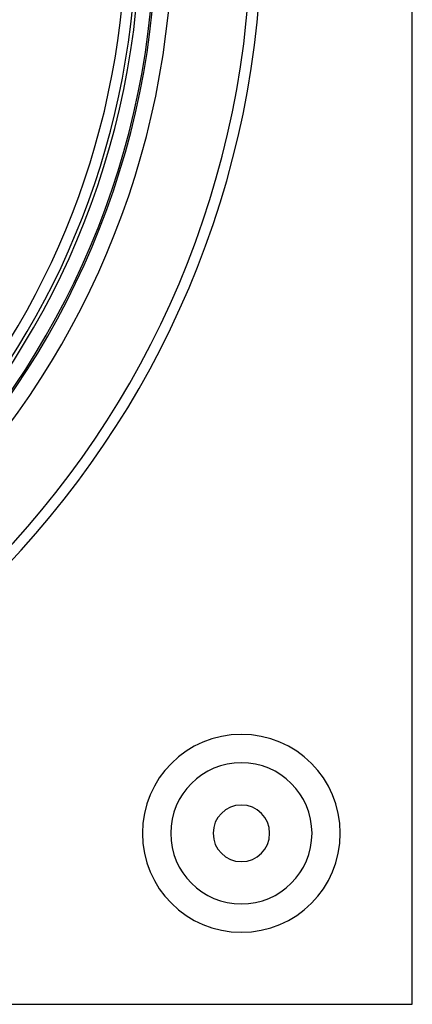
# Model space of a CAD drawing. Header units: millimetres. Extents: x -200 to 200, y -200 to 200.
# Tile 7 of 11: x 127 to 200, y -200 to -17. Entities that reach past the tile are written whole.
import ezdxf

# ---------------------------------------------------------------- set-up
doc = ezdxf.new("R2010")
doc.units = ezdxf.units.MM
doc.layers.add('HIDDEN', color=7, linetype='Continuous')
doc.layers.add('THICK', color=7, linetype='Continuous')

msp = doc.modelspace()

# ---------------------------------------------------------------- linework, layer by layer
at = {"layer": 'HIDDEN'}
msp.add_line((200, -200), (200, -200), dxfattribs=at)
for centre, radius, start, end in [((0, 0), 152.19, 180, 0), ((0, 0), 172.05, 270, 0), ((0, 0), 170.05, 270, 0), ((0, 0), 172.05, 270, 0), ((0, 0), 170.05, 270, 0), ((168.25, -168.25), 18.38, 90, 270), ((168.25, -168.25), 18.38, 270, 90), ((168.25, -168.25), 13.12, 90, 270), ((168.25, -168.25), 13.12, 270, 90)]:
    msp.add_arc(centre, radius, start, end, dxfattribs=at)
at = {"layer": 'THICK'}
for p, q in [((200, -200), (200, 200)), ((-200, -200), (200, -200))]:
    msp.add_line(p, q, dxfattribs=at)
for centre, radius, start, end in [((0, 0), 152.5, 270, 90), ((0, 0), 155.5, 180, 0), ((0, 0), 149.45, 180, 0), ((0, 0), 146.82, 317.977, 359.6098), ((0, 0), 148.82, 317.9369, 359.615), ((168.25, -168.25), 18.38, 90, 270), ((168.25, -168.25), 18.38, 270, 90), ((168.25, -168.25), 13.12, 90, 270), ((168.25, -168.25), 13.12, 270, 90), ((168.25, -168.25), 5.25, 0, 180), ((168.25, -168.25), 5.25, 180, 0)]:
    msp.add_arc(centre, radius, start, end, dxfattribs=at)

doc.saveas('drawing.dxf')
